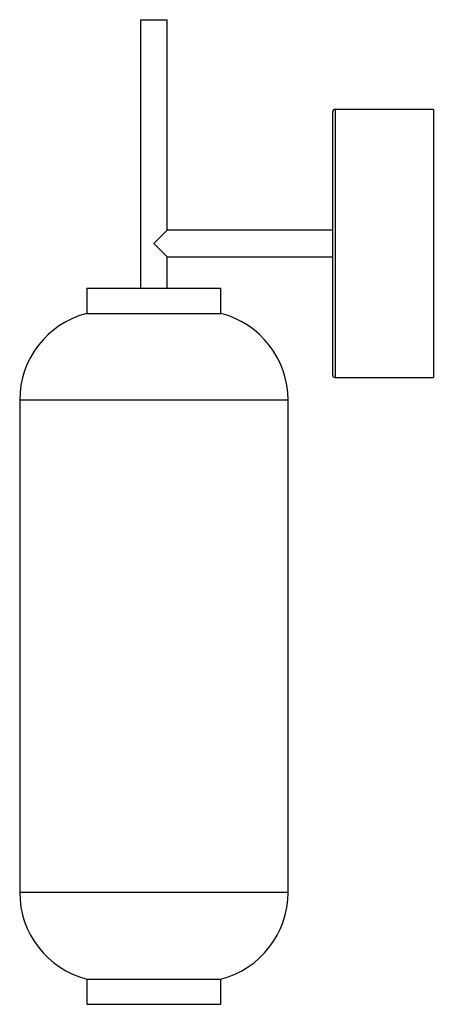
# Paper-space layout '_Izquierda' of a CAD drawing. Header units: inches. Extents: x -2.4 to 4.9, y -0.4 to 16.9.
import ezdxf

# ---------------------------------------------------------------- set-up
doc = ezdxf.new("R2010")
doc.units = ezdxf.units.IN
doc.header["$MEASUREMENT"] = 0

psp = doc.layouts.new('_Izquierda')

# ---------------------------------------------------------------- linework, layer by layer
at = {"color": 7, "linetype": 'Continuous', "lineweight": 25}
for p, q in [((-0.236, 16.929), (-0.236, 12.205)), ((-0.236, 16.929), (0.236, 16.929)), ((0.236, 13.228), (0.236, 16.929)), ((3.15, 10.671), (3.15, 15.313)), ((4.92, 15.352), (3.189, 15.352)), ((3.189, 15.352), (3.189, 10.632)), ((4.92, 15.352), (4.92, 10.632)), ((0, 12.992), (0.236, 13.228)), ((3.15, 13.228), (0.236, 13.228)), ((0.236, 12.756), (0, 12.992)), ((0.236, 12.756), (3.15, 12.756)), ((0.236, 12.205), (0.236, 12.756)), ((-1.181, 12.205), (-1.181, 11.761)), ((-1.181, 12.205), (1.181, 12.205)), ((1.181, 11.761), (1.181, 12.205)), ((-1.181, 11.761), (1.181, 11.761)), ((3.189, 10.632), (4.92, 10.632)), ((-2.362, 10.236), (-2.362, 1.575)), ((2.362, 10.236), (-2.362, 10.236)), ((2.362, 1.575), (2.362, 10.236)), ((2.362, 1.575), (-2.362, 1.575)), ((-1.181, 0.05), (-1.181, -0.394)), ((-1.181, 0.05), (1.181, 0.05)), ((1.181, -0.394), (1.181, 0.05)), ((-1.181, -0.394), (1.181, -0.394))]:
    psp.add_line(p, q, dxfattribs=at)
for centre, radius, start, end in [((3.189, 15.313), 0.0394, 90, 180), ((-0.787, 10.236), 1.575, 104.4775, 180), ((0.787, 10.236), 1.575, 0, 75.5225), ((3.189, 10.671), 0.0394, 180, 270), ((-0.787, 1.575), 1.575, 180, 255.5225), ((0.787, 1.575), 1.575, 284.4775, 0)]:
    psp.add_arc(centre, radius, start, end, dxfattribs=at)

doc.saveas('drawing.dxf')
